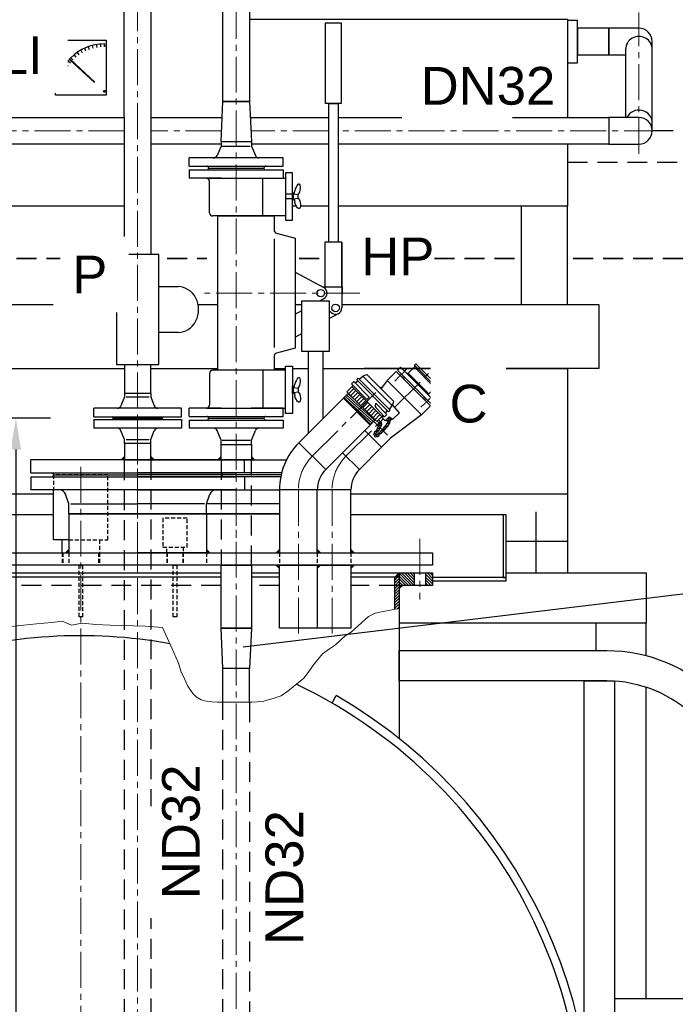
# Model space of a CAD drawing. Header units: millimetres. Extents: x -1994 to 34849, y -5138 to 8304.
# Tile 15 of 19: x 6624 to 7668, y 5728 to 7294. Entities that reach past the tile are written whole.
import ezdxf

# ---------------------------------------------------------------- set-up
doc = ezdxf.new("R2010")
doc.units = ezdxf.units.MM
doc.linetypes.add('HIDDEN', pattern=[9.525, 6.35, -3.175])
doc.linetypes.add('MITTE2', pattern=[28.575, 19.05, -3.175, 3.175, -3.175])
doc.layers.add('Mittellinien', color=7, linetype='Continuous')
doc.styles.add('LBB3.5M1000', font='isocp.shx', dxfattribs={"height": 3.5})
doc.dimstyles.new('DIN', dxfattribs={"dimtxt": 2.5, "dimasz": 2.5, "dimexe": 1.25, "dimexo": 0.625, "dimtad": 1, "dimtih": 1, "dimdec": 4, "dimdsep": 46, "dimlunit": 6, "dimtxsty": 'Standard', "dimcen": 2.5, "dimadec": 0, "dimazin": 0, "dimtfac": 1, "dimtdec": 4, "dimtmove": 0, "dimatfit": 3, "dimfxl": 0, "dimtvp": 1, "dimtolj": 1, "dimtzin": 0, "dimarcsym": 0})
pattern_1 = [(135, (6721.3024, 6404.0098), (-2.245064, -2.245064), [])]

# ---------------------------------------------------------------- blocks, each defined once
blk = doc.blocks.new('*D47')
at = {"color": 0, "lineweight": -2, "transparency": 16777216}
for p, q in [((6672.9, 6660), (6605.5, 6660)), ((6618, 6610), (6618, 5714)), ((6672.9, 5664), (6605.5, 5664))]:
    blk.add_line(p, q, dxfattribs=at)
at = {"color": 0, "transparency": 16777216}
for points in [[(6609.7, 6610), (6626.3, 6610), (6618, 6660)], [(6609.7, 5714), (6626.3, 5714), (6618, 5664)]]:
    blk.add_solid(points, dxfattribs=at)
at = {"layer": 'DEFPOINTS', "color": 0, "transparency": 16777216}
for p in [(6772.9, 6660), (6618, 5664), (6772.9, 5664)]:
    blk.add_point(p, dxfattribs=at)
at = {"color": 0, "transparency": 16777216, "insert": (6560.4, 6162), "char_height": 50, "attachment_point": 5, "rotation": 90}
blk.add_mtext('\\A1;996', dxfattribs=at)

msp = doc.modelspace()

# ---------------------------------------------------------------- hatches: boundary and pattern name
h = msp.add_hatch(color=256)
edge = h.paths.add_edge_path()
edge.add_arc((7268.68591, 6691.27296), 1.46848, 135, 495, ccw=False)
edge = h.paths.add_edge_path()
edge.add_arc((7235.11226, 6724.84661), 1.46848, 135, 495, ccw=False)
h = msp.add_hatch(color=256)
h.dxf.hatch_style = 1
h.paths.add_polyline_path([(6790.68911, 6598.98291), (6790.68911, 6593.98291), (6785.68911, 6593.98291)])
h = msp.add_hatch(color=256)
h.dxf.hatch_style = 1
h.paths.add_polyline_path([(6833.08911, 6598.98291), (6833.08911, 6593.98291), (6838.08911, 6593.98291)])
h = msp.add_hatch(color=256)
h.dxf.hatch_style = 1
h.paths.add_polyline_path([(6944.63983, 6598.98291), (6944.63983, 6593.98291), (6939.63983, 6593.98291)])
h = msp.add_hatch(color=256)
h.dxf.hatch_style = 1
h.paths.add_polyline_path([(6992.93983, 6598.98291), (6992.93983, 6593.98291), (6997.93983, 6593.98291)])
h = msp.add_hatch(color=256)
h.dxf.hatch_style = 1
h.paths.add_polyline_path([(6702.23911, 6450.98291), (6702.23911, 6445.98291), (6697.23911, 6445.98291)])
h = msp.add_hatch(color=256)
h.dxf.hatch_style = 1
h.paths.add_polyline_path([(6921.53911, 6450.98291), (6921.53911, 6445.98291), (6926.53911, 6445.98291)])
h = msp.add_hatch(color=256)
h.dxf.hatch_style = 1
h.paths.add_polyline_path([(7037.56255, 6450.98291), (7037.56255, 6445.98291), (7032.56255, 6445.98291)])
h = msp.add_hatch(color=256)
h.dxf.hatch_style = 1
h.paths.add_polyline_path([(7097.86255, 6450.98291), (7097.86255, 6445.98291), (7102.86255, 6445.98291)])
h = msp.add_hatch(color=256)
h.dxf.hatch_style = 1
h.paths.add_polyline_path([(7151.45244, 6450.98291), (7151.45244, 6445.98291), (7156.45244, 6445.98291)])
h = msp.add_hatch(color=256)
h.dxf.hatch_style = 1
h.paths.add_polyline_path([(7037.56255, 6420.98291), (7037.56255, 6425.98291), (7032.56255, 6425.98291)])
h = msp.add_hatch(color=256)
h.dxf.hatch_style = 1
h.paths.add_polyline_path([(7097.86255, 6420.98291), (7097.86255, 6425.98291), (7102.86255, 6425.98291)])
h = msp.add_hatch(color=256)
h.dxf.hatch_style = 1
h.paths.add_polyline_path([(7151.45244, 6420.98291), (7151.45244, 6425.98291), (7156.45244, 6425.98291)])
h = msp.add_hatch(color=256)
h.dxf.hatch_style = 1
h.paths.add_polyline_path([(7228.30244, 6414.00981), (7221.30244, 6407.00981), (7228.30244, 6407.00981)])
at = {"lineweight": 9}
h = msp.add_hatch(dxfattribs=at)
h.set_pattern_fill('ANSI31', color=256)
h.set_pattern_definition([(45, (6721.3024, 6360.5098), (-2.245064, 2.245064), [])])
h.paths.add_polyline_path([(7221.30244, 6356.04053), (7228.30244, 6357.25299), (7228.30244, 6407.00981), (7221.30244, 6407.00981)])
h = msp.add_hatch(dxfattribs=at)
h.set_pattern_fill('ANSI31', color=256, angle=90)
h.set_pattern_definition(pattern_1)
h.paths.add_polyline_path([(7252.30244, 6414.00981), (7228.30244, 6414.00981), (7228.30244, 6394.00981), (7252.30244, 6394.00981)])
h = msp.add_hatch(dxfattribs=at)
h.set_pattern_fill('ANSI31', color=256, angle=90)
h.set_pattern_definition(pattern_1)
h.paths.add_polyline_path([(7281.30244, 6414.00981), (7270.30244, 6414.00981), (7270.30244, 6394.00981), (7281.30244, 6394.00981)])
h = msp.add_hatch(color=256)
h.dxf.hatch_style = 1
h.paths.add_polyline_path([(7233.30244, 6394.00981), (7228.30244, 6394.00981), (7228.30244, 6389.00981)])

# ---------------------------------------------------------------- linework, layer by layer
at = {"linetype": 'MITTE2', "lineweight": 5, "ltscale": 3}
for p, q in [((6968.78983, 7492.23121), (6968.78983, 4753.15013)), ((6811.88911, 6418.3321), (6811.88911, 7360.60453)), ((7609.89717, 7080.43391), (7609.89717, 7305.61512)), ((6790.66764, 7117.33587), (6569.30244, 7117.33587)), ((6945.4397, 7117.33587), (6833.06764, 7117.33587)), ((7116.00157, 7117.33587), (6992.13997, 7117.33587)), ((7643.31574, 7117.33587), (7131.1107, 7117.33587)), ((7221.0405, 6677.2012), (7284.12906, 6740.28976)), ((7089.97244, 6599.72303), (7199.979, 6709.72959)), ((6811.88911, 5662.52195), (6811.88911, 6659.98291)), ((7198.28779, 6654.44849), (7202.90659, 6659.06729)), ((7143.56233, 6599.72303), (7196.25736, 6652.41806)), ((6968.78983, 6572.98291), (6968.78983, 6566.98291)), ((6968.78983, 6545.98291), (6968.78983, 6418.3321)), ((7067.71255, 6545.98291), (7067.71255, 6311.32735)), ((7121.30244, 6545.98291), (7121.30244, 6445.98291)), ((7121.30244, 6545.98291), (7121.30244, 6311.32735))]:
    msp.add_line(p, q, dxfattribs=at)
for p, q in [((7609.89717, 7280.38148), (7561.89717, 7280.38148)), ((7561.89717, 7280.38148), (7561.89717, 7237.98148)), ((6739.5084, 7252.94579), (6740.70515, 7248.47945)), ((6745.93766, 7254.37113), (6746.74059, 7249.81748)), ((6752.46669, 7255.23069), (6752.86969, 7250.62439)), ((6759.04579, 7250.89404), (6759.04579, 7255.51794)), ((6759.04579, 7255.51794), (6759.04579, 7250.89404)), ((7631.09717, 7117.33587), (7631.09717, 7259.18148)), ((6710.52388, 7237.85741), (6713.49606, 7234.3153)), ((6715.7484, 7241.86633), (6718.40056, 7238.07865)), ((6721.30244, 7245.40464), (6723.61439, 7241.40023)), ((6727.14373, 7248.44542), (6729.09788, 7244.25475)), ((6733.22782, 7250.96554), (6734.80929, 7246.6205)), ((7561.89717, 7237.98148), (7588.69717, 7237.98148)), ((7588.69717, 7246.75813), (7588.69717, 7138.53587)), ((6697.21071, 7223.32864), (6700.99839, 7220.67648)), ((6701.21963, 7228.55316), (6704.76174, 7225.58098)), ((6705.66864, 7233.4084), (6708.93823, 7230.13881)), ((6688.1115, 7205.84922), (6692.45654, 7204.26775)), ((6690.63161, 7211.9333), (6694.82229, 7209.97916)), ((6693.6724, 7217.7746), (6697.67681, 7215.46265)), ((6684.70591, 7193.13938), (6689.25956, 7192.33645)), ((6686.13125, 7199.56864), (6690.59759, 7198.37189)), ((6683.5591, 7180.03125), (6688.18299, 7180.03125)), ((6683.84635, 7186.61035), (6688.45265, 7186.20735)), ((6944.63983, 7099.98291), (6947.58983, 7163.98291)), ((6947.58983, 7163.98291), (6989.98983, 7163.98291)), ((6989.98983, 7163.98291), (6992.93983, 7099.98291)), ((7609.89717, 7138.53587), (7561.89717, 7138.53587)), ((7561.89717, 7138.53587), (7561.89717, 7096.13587)), ((6944.63983, 7099.98291), (6992.93983, 7099.98291)), ((6944.63983, 7099.98291), (6992.93983, 7099.98291)), ((6944.63983, 7099.98291), (6944.63983, 7092.98291)), ((6992.93983, 7099.98291), (6992.93983, 7092.98291)), ((7561.89717, 7096.13587), (7609.89717, 7096.13587)), ((6944.63983, 7092.98291), (6938.32219, 7077.69181)), ((6946.63983, 7092.98291), (6990.93983, 7092.98291)), ((6992.93983, 7092.98291), (6999.25747, 7077.69181)), ((6893.78983, 7060.98291), (6893.78983, 7073.98291)), ((7043.78983, 7073.98291), (6893.78983, 7073.98291)), ((7043.78983, 7060.98291), (7043.78983, 7073.98291)), ((6893.78983, 7060.98291), (7043.78983, 7060.98291)), ((6893.78983, 7054.98291), (7043.78983, 7054.98291)), ((6893.78983, 7054.98291), (6893.78983, 7041.98291)), ((6924.78983, 7057.98291), (7012.78983, 7057.98291)), ((6924.78983, 7057.98291), (6924.78983, 7057.98291)), ((7043.78983, 7054.98291), (7043.78983, 7041.98291)), ((6944.76034, 7041.98291), (6893.78983, 7041.98291)), ((6921.24653, 7041.98291), (7047.14982, 7041.98291)), ((6926.24653, 6986.74396), (6926.24653, 7036.98291)), ((7011.33314, 6981.74396), (7011.33314, 7041.98291)), ((7047.14982, 7041.98291), (7047.14982, 6981.74396)), ((7061.12706, 7016.63108), (7062.00666, 7021.82077)), ((7067.21541, 7015.81585), (7069.99688, 7019.79699)), ((7059.21541, 7016.88705), (7067.21541, 7015.81585)), ((7059.21541, 7008.88705), (7067.21541, 7009.95825)), ((7061.12706, 7009.14302), (7062.00666, 7003.95333)), ((7067.21541, 7009.95825), (7069.99688, 7005.97711)), ((7047.14982, 6981.74396), (6931.24653, 6981.74396)), ((7029.16299, 6945.44128), (7029.16299, 6772.52454)), ((7062.71013, 6946.48291), (7062.71013, 6771.48291)), ((7062.71013, 6892.49094), (7108.20203, 6867.76934)), ((6845.41671, 6869.35617), (6876.11616, 6869.35617)), ((7101.72117, 6846.6746), (7108.20203, 6850.19649)), ((7062.71013, 6825.47488), (7073.15007, 6831.14824)), ((7116.80726, 6831.46075), (7119.98178, 6828.28623)), ((7116.80726, 6818.40836), (7131.82765, 6826.57087)), ((6876.11616, 6796.47141), (6845.41671, 6796.47141)), ((7062.71013, 6789.01043), (7073.15007, 6794.68379)), ((7083.2475, 6766.0484), (7083.2475, 6635.63663)), ((7106.70982, 6766.0484), (7106.70982, 6659.09895)), ((7047.14982, 6736.22186), (6931.24653, 6736.22186)), ((7011.33314, 6736.22186), (7011.33314, 6675.98291)), ((7047.14982, 6675.98291), (7047.14982, 6736.22186)), ((7225.52648, 6736.50816), (7230.32271, 6741.30439)), ((7225.52648, 6736.50816), (7280.34746, 6681.68718)), ((7230.32271, 6741.30439), (7285.14369, 6686.48341)), ((7252.37821, 6741.31158), (7242.78574, 6731.7191)), ((7252.37821, 6744.18932), (7254.77633, 6746.58744)), ((7252.37821, 6744.18932), (7252.37821, 6741.31158)), ((7288.02862, 6708.53891), (7252.37821, 6744.18932)), ((7285.15088, 6708.53891), (7252.37821, 6741.31158)), ((7254.77633, 6746.58744), (7290.42674, 6710.93703)), ((6926.24653, 6731.22186), (6926.24653, 6680.98291)), ((7160.5837, 6721.12893), (7163.04997, 6723.59519)), ((7160.5837, 6721.12893), (7211.37834, 6670.33429)), ((7163.04997, 6723.59519), (7213.8446, 6672.80056)), ((7164.30829, 6722.33687), (7170.55491, 6726.87618)), ((7217.12559, 6680.3055), (7170.55491, 6726.87618)), ((7171.15899, 6727.48025), (7176.88682, 6729.69398)), ((7172.11134, 6726.63), (7171.15899, 6727.48025)), ((7172.11134, 6726.63), (7171.45622, 6725.97487)), ((7176.88682, 6729.69398), (7219.94339, 6686.63741)), ((7209.06201, 6720.04369), (7199.38882, 6707.19198)), ((7209.06201, 6720.04369), (7223.45072, 6734.4324)), ((7263.88299, 6665.22271), (7209.06201, 6720.04369)), ((7223.45072, 6734.4324), (7278.2717, 6679.61142)), ((7239.908, 6731.7191), (7242.78574, 6731.7191)), ((7275.5584, 6698.94644), (7242.78574, 6731.7191)), ((7059.21541, 6709.07878), (7067.21541, 6708.00757)), ((7061.12706, 6708.82281), (7062.00666, 6714.0125)), ((7067.21541, 6708.00757), (7069.99688, 6711.98872)), ((7154.79238, 6712.13698), (7144.88144, 6702.22604)), ((7147.89786, 6699.20962), (7156.10805, 6707.41981)), ((7151.09487, 6696.0126), (7159.30507, 6704.2228)), ((7152.31464, 6714.61472), (7156.03125, 6718.33132)), ((7176.9303, 6689.99906), (7152.31464, 6714.61472)), ((7200.68564, 6662.84222), (7153.09163, 6710.43623)), ((7156.03125, 6718.33132), (7180.6469, 6693.71567)), ((7158.50898, 6715.85358), (7159.74785, 6717.09245)), ((7159.74785, 6717.09245), (7162.61358, 6719.09905)), ((7275.5584, 6698.94644), (7285.15088, 6708.53891)), ((7288.02862, 6708.53891), (7285.15088, 6708.53891)), ((7290.42674, 6710.93703), (7288.02862, 6708.53891)), ((6790.68911, 6693.98291), (6785.35474, 6679.86251)), ((6790.68911, 6699.98291), (6790.68911, 6693.98291)), ((6790.68911, 6699.98291), (6833.08911, 6699.98291)), ((6793.68911, 6693.98291), (6830.08911, 6693.98291)), ((6833.08911, 6699.98291), (6833.08911, 6693.98291)), ((6833.08911, 6693.98291), (6838.42349, 6679.86251)), ((7059.21541, 6701.07878), (7067.21541, 6702.14998)), ((7061.12706, 6701.33475), (7062.00666, 6696.14506)), ((7067.21541, 6702.14998), (7069.99688, 6698.16883)), ((7140.32309, 6692.71222), (7139.36385, 6691.75298)), ((7182.00239, 6649.11444), (7139.36385, 6691.75298)), ((7182.96163, 6650.07368), (7140.32309, 6692.71222)), ((7141.28234, 6691.75298), (7141.28234, 6693.53099)), ((7141.42282, 6693.81195), (7141.38167, 6693.7708)), ((7143.44065, 6693.91128), (7141.66263, 6693.91128)), ((7143.44065, 6693.91128), (7143.44065, 6695.6893)), ((7143.58113, 6695.97026), (7143.53998, 6695.92911)), ((7145.59895, 6696.06959), (7143.82094, 6696.06959)), ((7192.47545, 6654.63203), (7144.88144, 6702.22604)), ((7145.59895, 6696.06959), (7145.59895, 6697.8476)), ((7145.73943, 6698.12856), (7145.69829, 6698.08742)), ((7147.75726, 6698.22789), (7145.97924, 6698.22789)), ((7147.75726, 6698.22789), (7147.75726, 6699.35021)), ((7154.29188, 6692.81559), (7162.50208, 6701.02579)), ((7157.4889, 6689.61858), (7165.69909, 6697.82877)), ((7160.68591, 6686.42156), (7168.89611, 6694.63176)), ((7163.88292, 6683.22455), (7172.09312, 6691.43475)), ((7167.07993, 6680.02754), (7175.29013, 6688.23774)), ((7180.6469, 6693.71567), (7176.9303, 6689.99906)), ((7275.5584, 6696.0687), (7275.5584, 6698.94644)), ((6741.88911, 6661.98291), (6741.88911, 6675.98291)), ((6881.88911, 6675.98291), (6741.88911, 6675.98291)), ((6881.88911, 6661.98291), (6881.88911, 6675.98291)), ((6893.78983, 6662.98291), (6893.78983, 6675.98291)), ((6944.76034, 6675.98291), (6893.78983, 6675.98291)), ((6921.24653, 6675.98291), (7047.14982, 6675.98291)), ((7043.78983, 6675.98291), (6992.81933, 6675.98291)), ((7043.78983, 6662.98291), (7043.78983, 6675.98291)), ((7170.27695, 6676.83053), (7178.48714, 6685.04072)), ((7173.47396, 6673.63351), (7181.68416, 6681.84371)), ((7176.67097, 6670.4365), (7184.88117, 6678.6467)), ((7179.86799, 6667.23949), (7188.07818, 6675.44968)), ((7204.86412, 6662.06523), (7190.83777, 6676.85093)), ((7208.58073, 6665.78184), (7191.28252, 6684.01652)), ((7211.37834, 6670.33429), (7213.8446, 6672.80056)), ((7212.58628, 6674.05888), (7217.12559, 6680.3055)), ((7216.8794, 6681.86193), (7216.22428, 6681.20681)), ((7228.56645, 6668.77161), (7216.8794, 6681.86193)), ((7217.72966, 6680.90958), (7219.94339, 6686.63741)), ((7278.2717, 6679.61142), (7263.88299, 6665.22271)), ((7280.34746, 6681.68718), (7285.14369, 6686.48341)), ((6741.88911, 6661.98291), (6881.88911, 6661.98291)), ((6741.88911, 6657.98291), (6881.88911, 6657.98291)), ((6741.88911, 6657.98291), (6741.88911, 6643.98291)), ((6772.88911, 6659.98291), (6850.88911, 6659.98291)), ((6772.88911, 6659.98291), (6772.88911, 6659.98291)), ((6772.88911, 6659.98291), (6772.88911, 6659.98291)), ((6772.88911, 6659.98291), (6850.88911, 6659.98291)), ((6850.88911, 6659.98291), (6850.88911, 6659.98291)), ((6850.88911, 6659.98291), (6850.88911, 6659.98291)), ((6881.88911, 6657.98291), (6881.88911, 6643.98291)), ((6893.78983, 6662.98291), (7043.78983, 6662.98291)), ((6893.78983, 6656.98291), (7043.78983, 6656.98291)), ((6893.78983, 6656.98291), (6893.78983, 6643.98291)), ((6924.78983, 6659.98291), (7012.78983, 6659.98291)), ((7043.78983, 6656.98291), (7043.78983, 6643.98291)), ((7183.065, 6664.04247), (7191.2752, 6672.25267)), ((7186.26201, 6660.84546), (7194.47221, 6669.05566)), ((7188.4773, 6657.50785), (7189.59962, 6657.50785)), ((7188.4773, 6657.50785), (7188.4773, 6655.72983)), ((7189.45902, 6657.64845), (7197.66922, 6665.85865)), ((7202.38639, 6664.54297), (7192.47545, 6654.63203)), ((7203.62526, 6663.3041), (7201.14752, 6660.82637)), ((7201.14752, 6660.82637), (7206.10299, 6655.8709)), ((7204.86412, 6662.06523), (7208.58073, 6665.78184)), ((7206.10299, 6668.25957), (7207.34186, 6669.49844)), ((7206.10299, 6655.8709), (7212.29733, 6662.06523)), ((7209.89271, 6655.22185), (7207.02222, 6656.79012)), ((7207.34186, 6669.49844), (7209.34846, 6672.36417)), ((7212.29733, 6662.06523), (7218.18256, 6658.38773)), ((7217.14991, 6659.033), (7213.91687, 6655.79996)), ((7263.88299, 6665.22271), (7214.62565, 6628.14781)), ((7218.18256, 6658.38773), (7228.56645, 6668.77161)), ((6881.88911, 6643.98291), (6741.88911, 6643.98291)), ((7043.78983, 6643.98291), (6893.78983, 6643.98291)), ((7182.00239, 6651.03293), (7183.7804, 6651.03293)), ((7182.00239, 6649.11444), (7182.96163, 6650.07368)), ((7184.06136, 6651.17341), (7184.02021, 6651.13227)), ((7184.16069, 6653.19124), (7185.93871, 6653.19124)), ((7184.16069, 6653.19124), (7184.16069, 6651.41322)), ((7186.21966, 6653.33172), (7186.17852, 6653.29057)), ((7186.319, 6655.34954), (7188.09701, 6655.34954)), ((7186.319, 6655.34954), (7186.319, 6653.57153)), ((7209.82941, 6632.94404), (7187.42391, 6655.34954)), ((7188.37797, 6655.49002), (7188.33683, 6655.44888)), ((6790.68911, 6625.98291), (6785.35474, 6640.10332)), ((6790.68911, 6619.98291), (6790.68911, 6625.98291)), ((6793.68911, 6625.98291), (6830.08911, 6625.98291)), ((6833.08911, 6625.98291), (6838.42349, 6640.10332)), ((6833.08911, 6619.98291), (6833.08911, 6625.98291)), ((6944.63983, 6624.98291), (6938.32219, 6640.27402)), ((6992.93983, 6624.98291), (6999.25747, 6640.27402)), ((7200.23694, 6613.7591), (7214.62565, 6628.14781)), ((6944.63983, 6617.98291), (6944.63983, 6624.98291)), ((6944.63983, 6617.98291), (6992.93983, 6617.98291)), ((6944.63983, 6617.98291), (6992.93983, 6617.98291)), ((6946.63983, 6624.98291), (6990.93983, 6624.98291)), ((6992.93983, 6617.98291), (6992.93983, 6624.98291)), ((7111.29171, 6578.40376), (7068.65317, 6621.0423)), ((6785.68911, 6593.98291), (6790.68911, 6598.98291)), ((6838.08911, 6593.98291), (6833.08911, 6598.98291)), ((6939.63983, 6593.98291), (6944.63983, 6598.98291)), ((6997.93983, 6593.98291), (6992.93983, 6598.98291)), ((7164.8816, 6578.40376), (7138.08665, 6605.1987)), ((6641.88911, 6572.98291), (6641.88911, 6593.98291)), ((6811.88911, 6593.98291), (6641.88911, 6593.98291)), ((6968.78983, 6593.98291), (6798.78983, 6593.98291)), ((6811.88911, 6593.98291), (6981.88911, 6593.98291)), ((6981.88911, 6593.98291), (7049.03509, 6593.98291)), ((6981.88911, 6572.98291), (6981.88911, 6593.98291)), ((6641.88911, 6572.98291), (6811.88911, 6572.98291)), ((6641.88911, 6566.98291), (6811.88911, 6566.98291)), ((6641.88911, 6566.98291), (6641.88911, 6545.98291)), ((6677.88911, 6569.98291), (6811.88911, 6569.98291)), ((6677.88911, 6569.98291), (6677.88911, 6569.98291)), ((6798.78983, 6572.98291), (6968.78983, 6572.98291)), ((6798.78983, 6566.98291), (6968.78983, 6566.98291)), ((6981.88911, 6572.98291), (6811.88911, 6572.98291)), ((6945.88911, 6569.98291), (6811.88911, 6569.98291)), ((6981.88911, 6566.98291), (6811.88911, 6566.98291)), ((7040.31128, 6569.98291), (6945.88911, 6569.98291)), ((6945.88911, 6569.98291), (6945.88911, 6569.98291)), ((7041.05379, 6572.98291), (6981.88911, 6572.98291)), ((7039.66053, 6566.98291), (6981.88911, 6566.98291)), ((6981.88911, 6566.98291), (6981.88911, 6545.98291)), ((6546.9833, 6539.844), (6677.95483, 6539.844)), ((6811.88911, 6545.98291), (6641.88911, 6545.98291)), ((6677.95483, 6466.45715), (6677.95483, 6545.98291)), ((6702.23911, 6523.98291), (6696.75815, 6539.34357)), ((6968.78983, 6545.98291), (6798.78983, 6545.98291)), ((6811.88911, 6545.98291), (6981.88911, 6545.98291)), ((6921.53911, 6523.98291), (6927.02007, 6539.34357)), ((6981.88911, 6545.98291), (7037.56255, 6545.98291)), ((7097.86255, 6545.98291), (7037.56255, 6545.98291)), ((7151.45244, 6545.98291), (7091.15244, 6545.98291)), ((7151.45244, 6539.844), (7496.30244, 6539.844)), ((6702.23911, 6507.98291), (6702.23911, 6523.98291)), ((6705.23911, 6523.98291), (6811.88911, 6523.98291)), ((6918.53911, 6523.98291), (6811.88911, 6523.98291)), ((7037.56255, 6523.98291), (6921.53911, 6523.98291)), ((6921.53911, 6507.98291), (6921.53911, 6523.98291)), ((6677.95483, 6506.50981), (6542.50244, 6506.50981)), ((6702.23911, 6507.98291), (6811.88911, 6507.98291)), ((6921.53911, 6507.98291), (6811.88911, 6507.98291)), ((7037.56255, 6507.98291), (6921.53911, 6507.98291)), ((7398.80246, 6506.50981), (7151.45244, 6506.50981)), ((7446.30244, 6414.00981), (7446.30244, 6511.34664)), ((7496.30244, 6511.34664), (7496.30244, 6414.00981)), ((6702.23911, 6466.45715), (6677.95483, 6466.45715)), ((6697.23911, 6445.98291), (6702.23911, 6450.98291)), ((6926.53911, 6445.98291), (6921.53911, 6450.98291)), ((7032.56255, 6445.98291), (7037.56255, 6450.98291)), ((7102.86255, 6445.98291), (7097.86255, 6450.98291)), ((7156.45244, 6445.98291), (7151.45244, 6450.98291)), ((7032.56255, 6425.98291), (7037.56255, 6420.98291)), ((7102.86255, 6425.98291), (7097.86255, 6420.98291)), ((7156.45244, 6425.98291), (7151.45244, 6420.98291)), ((6944.63983, 6407.00981), (6542.50244, 6407.00981)), ((7037.56255, 6407.00981), (6992.93983, 6407.00981)), ((7228.30244, 6407.00981), (7151.45244, 6407.00981)), ((7221.30244, 6407.00981), (7228.30244, 6414.00981)), ((7221.30244, 6356.04053), (7221.30244, 6407.00981)), ((7228.30244, 6414.00981), (7228.30244, 6150.39667)), ((7252.30244, 6414.00981), (7252.30244, 6394.00981)), ((7270.30244, 6414.00981), (7270.30244, 6394.00981)), ((7233.30244, 6394.00981), (7228.30244, 6389.00981)), ((7692.42795, 6381.73489), (6980.09626, 6295.89167)), ((6947.58983, 6208.32319), (6947.58983, 6261.98291)), ((6989.98983, 6208.32319), (6989.98983, 6261.98291)), ((7121.30243, 6206.83013), (7128.13079, 6218.65719)), ((7758.58157, 5736.31147), (7571.03157, 5736.31147))]:
    msp.add_line(p, q)
at = {"lineweight": 15}
for p, q in [((7184.16069, 6653.19124), (7141.28234, 6691.75298)), ((7186.319, 6655.34954), (7143.44065, 6693.91128)), ((7188.4773, 6657.50785), (7145.59895, 6696.06959)), ((7158.90563, 6688.20184), (7147.75726, 6698.22789))]:
    msp.add_line(p, q, dxfattribs=at)
at = {"linetype": 'MITTE2', "lineweight": 18, "ltscale": 3}
for p, q in [((6721.30244, 6582.75004), (6721.30244, 4654.52693)), ((7261.30244, 6468.12997), (7261.30244, 6371.86275))]:
    msp.add_line(p, q, dxfattribs=at)
at = {"linetype": 'HIDDEN'}
for p, q in [((6691.49744, 6445.98291), (6691.49744, 6425.98291)), ((6692.80244, 6445.98291), (6692.80244, 6425.98291)), ((6702.23911, 6445.98291), (6702.23911, 6425.98291)), ((6749.80244, 6445.98291), (6749.80244, 6425.98291)), ((6751.10744, 6445.98291), (6751.10744, 6425.98291)), ((6858.08244, 6445.98291), (6858.08244, 6425.98291)), ((6859.05244, 6445.98291), (6859.05244, 6425.98291)), ((6883.55244, 6445.98291), (6883.55244, 6425.98291)), ((6884.52244, 6445.98291), (6884.52244, 6425.98291)), ((6921.53911, 6445.98291), (6921.53911, 6425.98291)), ((7037.56255, 6445.98291), (7037.56255, 6425.98291)), ((7097.86255, 6445.98291), (7097.86255, 6425.98291)), ((7151.45244, 6445.98291), (7151.45244, 6425.98291))]:
    msp.add_line(p, q, dxfattribs=at)
at = {"linetype": 'HIDDEN', "ltscale": 5}
for p, q in [((6944.63983, 6394.00981), (6542.50244, 6394.00981)), ((7037.56255, 6394.00981), (6992.93983, 6394.00981)), ((7228.30244, 6394.00981), (7151.45244, 6394.00981))]:
    msp.add_line(p, q, dxfattribs=at)
for points in [[(6790.64068, 7360.60453), (6833.04068, 7360.60453), (6833.08946, 6920.36682), (6790.68946, 6920.36682)], [(6947.41233, 7360.60453), (6989.98983, 7360.60453), (6989.98983, 7163.98291), (6947.41233, 7163.98291)], [(7111.19412, 7288.98291), (7135.99495, 7288.98291), (7135.99495, 7160.55992), (7111.19412, 7160.55992)], [(7496.30244, 7292.93303), (7496.30244, 7225.42992), (7511.89717, 7225.42992), (7511.89717, 7292.93303)], [(7511.89717, 7280.38148), (7511.89717, 7237.98148), (7561.89717, 7237.98148), (7561.89717, 7280.38148)], [(6680.98934, 7261.43179), (6761.61555, 7261.43179), (6761.61555, 7174.1174), (6680.98934, 7174.1174)], [(7058.25605, 7050.62279), (7047.14982, 7050.62279), (7047.14982, 6975.15131), (7058.25605, 6975.15131)], [(7059.21541, 7007.12432), (7059.21541, 7018.64978), (7058.25605, 7018.64978), (7058.25605, 7007.12432)], [(7496.30244, 6997.35947), (7422.63394, 6997.35947), (7422.63394, 6840.83658), (7496.30244, 6840.83658)], [(7073.15007, 6766.0484), (7073.15007, 6846.6746), (7116.80726, 6846.6746), (7116.80726, 6766.0484)], [(7058.25605, 6667.34304), (7047.14982, 6667.34304), (7047.14982, 6742.81451), (7058.25605, 6742.81451)], [(7059.21541, 6710.8415), (7059.21541, 6699.31605), (7058.25605, 6699.31605), (7058.25605, 6710.8415)], [(7111.29171, 6578.40376), (7068.65317, 6621.0423), (7139.36385, 6691.75298), (7182.00239, 6649.11444)], [(6790.68911, 6593.98291), (6833.08911, 6593.98291), (6833.08911, 6619.98291), (6790.68911, 6619.98291)], [(6944.63983, 6617.98291), (6992.93983, 6617.98291), (6992.93983, 6593.98291), (6944.63983, 6593.98291)], [(7097.86255, 6545.98291), (7037.56255, 6545.98291), (7037.56255, 6445.98291), (7097.86255, 6445.98291)], [(7393.80246, 6406.50981), (7398.80246, 6406.50981), (7398.80246, 6506.50981), (7393.80246, 6506.50981)], [(7281.30244, 6425.98291), (6161.30244, 6425.98291), (6161.30244, 6445.98291), (7281.30244, 6445.98291)], [(7078.43983, 6445.98291), (7078.43983, 6445.98291)], [(6944.63983, 6425.98291), (6992.93983, 6425.98291), (6992.93983, 6325.98291), (6944.63983, 6325.98291)], [(7037.56255, 6425.98291), (7097.86255, 6425.98291), (7097.86255, 6325.98291), (7037.56255, 6325.98291)], [(6992.93983, 6325.98291), (6989.98983, 6261.98291), (6947.58983, 6261.98291), (6944.63983, 6325.98291)], [(7571.03157, 5667.78099), (7522.73157, 5654.83904), (7522.73157, 6242.1097), (7571.03157, 6242.1097)]]:
    msp.add_lwpolyline(points, close=True)
for points in [[(6989.98983, 7295.00981), (7496.30244, 7295.00981), (7496.30244, 7138.53587)], [(6743.63069, 7194.80972), (6704.95785, 7230.41487), (6704.37368, 7229.78036), (6743.04652, 7194.17522)], [(6790.66998, 7096.13587), (6569.30244, 7096.13587), (6569.30244, 7138.53587), (6790.66529, 7138.53587)], [(6833.06529, 7138.53587), (6946.41688, 7138.53587)], [(6991.16278, 7138.53587), (7115.99698, 7138.53587)], [(7131.1061, 7138.53587), (7561.89717, 7138.53587), (7561.89717, 7096.13587), (7131.11529, 7096.13587)], [(6944.63983, 7096.13587), (6833.06998, 7096.13587)], [(7116.00617, 7096.13587), (6992.93983, 7096.13587)], [(7496.30244, 7096.13587), (7496.30244, 6997.35947), (7131.13672, 6997.28033)], [(7047.14982, 7016.88705), (7058.25605, 7016.88705)], [(7058.25605, 7008.88705), (7047.14982, 7008.88705)], [(7059.21541, 7016.88705), (7059.21541, 7008.88705)], [(7067.21541, 7009.95825), (7067.21541, 7015.81585)], [(6790.68093, 6997.34735), (6542.50244, 6997.35947)], [(7064.48957, 6997.35865), (7058.25605, 6997.35947)], [(7116.02758, 6997.35181), (7070.8798, 6997.3578)], [(6845.41671, 6920.36682), (6845.41671, 6920.36682), (6778.3622, 6920.36682), (6778.3622, 6745.46077), (6845.41671, 6745.46077), (6845.41671, 6920.36682)], [(6542.50244, 6840.83658), (6778.3622, 6840.83658)], [(6908.20679, 6840.83658), (6939.6887, 6840.83658)], [(7062.71013, 6840.83658), (7073.15007, 6840.83658)], [(7137.05285, 6840.83658), (7546.30244, 6840.83658), (7546.30244, 6739.31151), (7172.40846, 6739.31151)], [(6542.50244, 6739.31151), (6790.68911, 6739.31151)], [(6790.68911, 6745.46077), (6790.68911, 6699.98291), (6833.08911, 6699.98291), (6833.08911, 6745.46077)], [(6833.08911, 6739.31151), (6939.6887, 6739.31151)], [(7029.16299, 6739.31151), (7047.14982, 6739.31151)], [(7058.25605, 6739.31151), (7083.2475, 6739.31151)], [(7106.70982, 6739.31151), (7496.30244, 6739.31151), (7496.30244, 6464.00981), (7398.80246, 6464.00981)], [(7059.21541, 6701.07878), (7059.21541, 6709.07878)], [(7067.21541, 6708.00757), (7067.21541, 6702.14998)], [(7195.28985, 6657.44643), (7198.93239, 6653.80389), (7196.90196, 6651.77346), (7193.25942, 6655.416)], [(7173.44199, 6640.55404), (7200.23694, 6613.7591), (7164.8816, 6578.40376), (7138.08665, 6605.1987)], [(7091.15244, 6445.98291), (7151.45244, 6445.98291), (7151.45244, 6545.98291), (7091.15244, 6545.98291)], [(6811.88911, 6507.98291), (6702.23911, 6507.98291), (6702.23911, 6445.98291), (6811.88911, 6445.98291)], [(6811.88911, 6507.98291), (6921.53911, 6507.98291), (6921.53911, 6445.98291), (6811.88911, 6445.98291)], [(6921.53911, 6507.98291), (7037.56255, 6507.98291)], [(6691.49744, 6445.98291), (6691.49744, 6466.45715)], [(7091.15244, 6425.98291), (7151.45244, 6425.98291), (7151.45244, 6325.98291), (7091.15244, 6325.98291)], [(6542.50244, 6414.00981), (6944.63983, 6414.00981)], [(6992.93983, 6414.00981), (7037.56255, 6414.00981)], [(7151.45244, 6414.00981), (7281.30244, 6414.00981), (7281.30244, 6394.00981), (7228.30244, 6394.00981)], [(7398.80246, 6414.00981), (7621.30242, 6414.00981), (7621.30242, 6334.00981), (7228.30244, 6334.00981)], [(7281.30244, 6401.50981), (7398.80246, 6401.50981), (7398.80246, 6406.50981), (7281.30244, 6406.50981)], [(7621.30242, 6281.97981), (7621.30242, 6334.00981), (7541.30242, 6334.00981), (7541.30242, 6290.4097)], [(7621.30242, 5736.31147), (7621.30242, 6231.54248)]]:
    msp.add_lwpolyline(points)
for points in [[(7632.54462, 7117.45386), (8116.30247, 7117.45386), (8116.30247, 4617.45386), (7621.30242, 4617.45386)], [(7496.30244, 7067.45386), (8066.30247, 7067.45386), (8066.30247, 4667.45386), (7621.30242, 4667.45386)]]:
    msp.add_lwpolyline(points, dxfattribs=at)
msp.add_lwpolyline([(7062.71013, 6771.48291), (7032.8689, 6763.48698, 0.3394542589), (7029.16299, 6758.65735), (7029.16299, 6736.22186), (6939.6887, 6736.22186), (6939.6887, 6981.74396), (7029.16299, 6981.74396), (7029.16299, 6959.30848, 0.3394542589), (7032.8689, 6954.47885), (7062.71013, 6946.48291)], format="xyb")
at = {"linetype": 'HIDDEN', "lineweight": 35, "ltscale": 5}
for points in [[(6858.80142, 6913.94204), (6922.05622, 6913.94204)], [(7069.14911, 6913.94204), (7102.50933, 6913.94204)], [(7505.30119, 6913.94204), (8296.78908, 6913.94204)]]:
    msp.add_lwpolyline(points, dxfattribs=at)
at = {"linetype": 'HIDDEN', "ltscale": 5}
for points in [[(6790.68911, 6593.98291), (6833.08911, 6593.98291), (6833.08911, 5704.00986), (6790.68911, 5704.00986)], [(6944.63983, 6425.98291), (6992.93983, 6425.98291), (6992.93983, 6593.98291), (6944.63983, 6593.98291)]]:
    msp.add_lwpolyline(points, close=True, dxfattribs=at)
at = {"linetype": 'HIDDEN'}
for points in [[(6702.23911, 6466.45715), (6764.65006, 6466.45715), (6764.65006, 6570.06242), (6677.95483, 6570.06242), (6677.95483, 6545.98291)], [(6751.10744, 6466.45715), (6751.10744, 6445.98291)], [(6858.08244, 6445.98291), (6858.08244, 6455.06426)], [(6884.52244, 6455.06426), (6884.52244, 6445.98291)]]:
    msp.add_lwpolyline(points, dxfattribs=at)
for points in [[(6852.07562, 6455.06426), (6890.52927, 6455.06426), (6890.52927, 6501.01835), (6852.07562, 6501.01835)], [(6718.5675, 6425.98291), (6724.03739, 6425.98291), (6724.03739, 6343.95755), (6718.5675, 6343.95755)], [(6868.5675, 6425.98291), (6874.03739, 6425.98291), (6874.03739, 6343.95755), (6868.5675, 6343.95755)]]:
    msp.add_lwpolyline(points, close=True, dxfattribs=at)
at = {"lineweight": 5}
for points in [[(6851.38833, 6327.04946), (6823.94711, 6329.14181), (6768.36098, 6330.94283), (6745.14157, 6332.02341), (6723.3292, 6333.82443), (6706.44232, 6330.94283), (6691.66617, 6336.95447), (6675.48299, 6334.90501), (6650.85619, 6333.05243), (6610.74973, 6328.83323), (6573.45786, 6314.56869), (6509.42813, 6300.50676), (6475.65438, 6310.0689), (6445.39856, 6315.9749), (6409.51391, 6317.94359), (6385.5908, 6318.22483), (6364.48212, 6325.35817), (6334.93, 6323.9518), (6303.97067, 6330.28057), (6277.93667, 6332.39021), (6258.2352, 6339.42224), (6244.16291, 6339.42224), (6214.30244, 6352.97032)], [(6851.38833, 6327.04946), (6869.73385, 6287.2462), (6876.97875, 6270.5927), (6878.79012, 6263.71413), (6881.32583, 6256.11148), (6884.22379, 6250.31894), (6891.83093, 6233.66544), (6899.80047, 6222.08042), (6904.8719, 6217.01194), (6913.20368, 6211.94353), (6921.17307, 6210.13336), (6929.86709, 6208.68523), (6938.92321, 6208.32319), (6952.68867, 6208.32319), (6966.81636, 6208.32319), (6978.04611, 6208.32319), (6993.62278, 6208.32319), (7010.64844, 6209.40929), (7027.6741, 6214.11574), (7040.35282, 6218.46008), (7050.85807, 6226.06279), (7076.21535, 6246.33656), (7083.4604, 6255.38741), (7091.79203, 6267.6965), (7106.28198, 6285.074), (7117.51172, 6293.40078), (7126.93023, 6299.55529), (7142.50691, 6314.03658), (7151.56303, 6319.82913), (7157.72134, 6324.89754), (7179.27607, 6344.34463)], [(7228.30244, 6357.25299), (7202.49565, 6352.78304), (7189.83041, 6349.97021), (7179.27607, 6344.34463)]]:
    msp.add_lwpolyline(points, dxfattribs=at)
msp.add_lwpolyline([(7758.58157, 4616.31147), (7758.58157, 6042.1097, 0.4142135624), (7558.58157, 6242.1097), (7228.30244, 6242.1097), (7228.30244, 6290.4097), (7558.58157, 6290.4097, -0.4142135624), (7806.88157, 6042.1097), (7806.88157, 4616.31147)], format="xyb", close=True)
for centre, radius in [((6759.04579, 7180.03125), 1.56194), ((7103.42723, 6858.98291), 5.97577), ((7127.05285, 6835.35729), 5.97577), ((7235.11226, 6724.84661), 1.46848), ((7268.68591, 6691.27296), 1.46848), ((7212.20223, 6655.7973), 1.78561), ((7212.28526, 6658.53917), 1.71765), ((7192.95278, 6639.40427), 1.78561), ((7194.33371, 6641.82139), 1.78561), ((7195.74909, 6644.68746), 1.78561), ((7197.19909, 6647.03551), 1.78561), ((7198.13106, 6649.55632), 1.78561), ((7198.47589, 6652.38804), 1.78561), ((7202.296, 6640.98827), 1.78561), ((7204.29136, 6643.33384), 1.78561), ((7206.21672, 6645.53935), 1.78561), ((7208.2121, 6647.81489), 1.78561), ((7210.03239, 6650.12547), 1.78561), ((7211.43248, 6652.71623), 1.78561), ((7189.50025, 6634.57013), 1.78561), ((7190.70942, 6631.9108), 1.78561), ((7190.84656, 6637.43621), 1.78561), ((7193.78925, 6632.20136), 1.78561), ((7195.88964, 6634.58191), 1.78561), ((7198.20016, 6636.75235), 1.78561), ((7200.37063, 6638.85278), 1.78561)]:
    msp.add_circle(centre, radius)
for centre, radius, start, end in [((7609.89717, 7259.18148), 21.2, 0, 90), ((6759.04579, 7180.03125), 75.48669, 90, 180), ((7609.89717, 7117.33587), 21.2, 270, 90), ((6932.77685, 7079.98291), 6, 270, 337.5516467), ((7004.80282, 7079.98291), 6, 202.4483533, 270), ((6921.78983, 7057.98291), 3, 0, 90), ((6921.78983, 7057.98291), 3, 270, 0), ((7015.78983, 7057.98291), 3, 90, 180), ((7015.78983, 7057.98291), 3, 180, 270), ((6921.24653, 7036.98291), 5, 0, 90), ((6931.24653, 6986.74396), 5, 180, 270), ((7103.42723, 6858.98291), 10, 298.52092495, 61.47907505), ((7127.05285, 6835.35729), 10, 225, 0), ((6931.24653, 6731.22186), 5, 90, 180), ((7141.62149, 6693.53099), 0.33915, 135, 180), ((7141.66263, 6693.57214), 0.33915, 90, 135), ((7143.77979, 6695.6893), 0.33915, 135, 180), ((7143.82094, 6695.73044), 0.33915, 90, 135), ((7145.9381, 6697.8476), 0.33915, 135, 180), ((7145.97924, 6697.88875), 0.33915, 90, 135), ((6779.74191, 6681.98291), 6, 270, 339.30454927), ((6844.03632, 6681.98291), 6, 200.69545073, 270), ((6921.24653, 6680.98291), 5, 270, 0), ((7195.82632, 6680.1379), 5.97409, 139.51572674, 213.38100092), ((6770.88911, 6659.98291), 2, 0, 90), ((6770.88911, 6659.98291), 2, 270, 0), ((6852.88911, 6659.98291), 2, 90, 180), ((6852.88911, 6659.98291), 2, 180, 270), ((6921.78983, 6659.98291), 3, 0, 90), ((6921.78983, 6659.98291), 3, 270, 0), ((7015.78983, 6659.98291), 3, 90, 180), ((7015.78983, 6659.98291), 3, 180, 270), ((6779.74191, 6637.98291), 6, 20.69545073, 90), ((6844.03632, 6637.98291), 6, 90, 159.30454927), ((6932.77685, 6637.98291), 6, 22.4483533, 90), ((7004.80282, 6637.98291), 6, 90, 157.5516467), ((7183.7804, 6651.37208), 0.33915, 270, 315), ((7183.82155, 6651.41322), 0.33915, 315, 0), ((7185.93871, 6653.53038), 0.33915, 270, 315), ((7185.97985, 6653.57153), 0.33915, 315, 0), ((7188.09701, 6655.68869), 0.33915, 270, 315), ((7188.13816, 6655.72983), 0.33915, 315, 0), ((7211.51875, 6658.19807), 3.39145, 241.35026632, 315), ((7143.71255, 6545.98291), 106.15, 135, 180), ((6674.88911, 6569.98291), 3, 0, 90), ((6674.88911, 6569.98291), 3, 270, 0), ((6948.88911, 6569.98291), 3, 90, 180), ((6948.88911, 6569.98291), 3, 180, 270), ((7143.71255, 6545.98291), 45.85, 135, 180), ((7197.30244, 6545.98291), 45.85, 135, 180), ((6687.33977, 6535.98291), 10, 19.63732419, 90), ((6936.43846, 6535.98291), 10, 90, 160.36267581), ((6721.30244, 5514.00983), 799.99997, 79.77971585, 107.43724259), ((6721.30244, 5514.00983), 799.99997, 111.92317721, 64.61569532), ((6721.30244, 5514.00983), 813.65669, 120, 270), ((6721.30244, 5514.00983), 813.65669, 270, 60)]:
    msp.add_arc(centre, radius, start, end)
at = {"linetype": 'MITTE2', "lineweight": 5, "ltscale": 3}
for centre in [(7143.71255, 6545.98291), (7197.30244, 6545.98291)]:
    msp.add_arc(centre, 76, 135, 180, dxfattribs=at)
for centre, major_axis, ratio, start_param, end_param in [((7609.89717, 7246.75813), (-21.2, 0), 0.9659258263, 3.1415926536, 6.2831853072), ((7609.89717, 7129.75919), (-21.2, 0), 0.9659258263, 3.1415926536, 5.8402440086), ((7066.00177, 7020.80888), (-2.92401, -11.5445), 0.3460618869, 1.5707963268, 4.7123889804), ((6876.11616, 6832.91379), (0, 36.44238), 0.9021640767, 3.1415926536, 6.2831853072), ((7066.00177, 6713.00061), (-2.92401, -11.5445), 0.3460618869, 1.5707963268, 4.7123889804)]:
    msp.add_ellipse(centre, major_axis=major_axis, ratio=ratio, start_param=start_param, end_param=end_param)
at = {"extrusion": (0, 0, -1)}
for centre in [(7066.00177, 7004.96522), (7066.00177, 6697.15695)]:
    msp.add_ellipse(centre, major_axis=(-2.92401, 11.5445), ratio=0.3460618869, start_param=1.5707963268, end_param=4.7123889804, dxfattribs=at)
at = {"layer": 'Mittellinien', "linetype": 'MITTE2', "lineweight": 15, "ltscale": 0.2}
for p, q in [((7221.1815, 6719.06945), (7241.66581, 6739.55377)), ((7262.90875, 6677.3422), (7283.39307, 6697.82651))]:
    msp.add_line(p, q, dxfattribs=at)

# ---------------------------------------------------------------- texts
at = {"insert": (7167.85333, 6947.35083), "char_height": 60, "width": 117.8751537, "attachment_point": 1, "style": 'LBB3.5M1000', "bg_fill": 2}
msp.add_mtext('{\\fArial|b0|i0|c0|p34;\\C256;HP}', dxfattribs=at)

# ---------------------------------------------------------------- dimensions: what is measured, and where the dimension line sits
dim = msp.add_linear_dim(base=(6618.00706, 5664.00986), p1=(6772.88911, 6659.98291), p2=(6772.88911, 5664.00986), angle=90, dimstyle='DIN', override={"dimscale": 10, "dimtxt": 5, "dimasz": 5, "dimexo": 10, "dimdec": 0, "dimtmove": 2})
dim.commit()
dim.dimension.update_dxf_attribs({"geometry": '*D47', "text_midpoint": (6560.42734, 6161.99639), "dimtype": 160})

# ---------------------------------------------------------------- next in the draw order: linework, layer by layer
for p, q in [((7105.96885, 6868.98291), (7137.05285, 6868.98291)), ((7137.05285, 6868.98291), (7137.05285, 6835.35729))]:
    msp.add_line(p, q)
at = {"linetype": 'MITTE2', "lineweight": 5, "ltscale": 3}
msp.add_line((7165.69312, 6858.98291), (6909.61872, 6858.98291), dxfattribs=at)
msp.add_lwpolyline([(7115.9922, 7160.55992), (7131.10133, 7160.55992), (7131.14909, 6940.16804), (7116.03997, 6940.16804)], close=True)
msp.add_lwpolyline([(7137.05285, 6868.98291), (7137.05285, 6940.16804), (7110.13621, 6940.16804), (7110.13621, 6868.98291)])
at = {"linetype": 'HIDDEN', "lineweight": 35, "ltscale": 5}
msp.add_lwpolyline([(7284.71985, 6913.94204), (7413.25829, 6913.94204)], dxfattribs=at)

# ---------------------------------------------------------------- next in the draw order: texts
at = {"char_height": 60, "attachment_point": 1, "style": 'LBB3.5M1000', "bg_fill": 2}
for s, insert, width in [('{\\fArial|b0|i0|c0|p34;LI}', (6590.72071, 7267.50833), 79.7103107), ('{\\fArial|b0|i0|c0|p34;DN32}', (7262.483, 7218.79086), 115.9329733), ('{\\fArial|b0|i0|c0|p34;\\C256;P}', (6707.72588, 6918.58512), 60.0745986), ('{\\fArial|b0|i0|c0|p34;C}', (7308.44958, 6713.19241), 60.0745986)]:
    msp.add_mtext(s, dxfattribs=dict(at, insert=insert, width=width))
at = {"char_height": 60, "width": 117.8751537, "attachment_point": 1, "rotation": 90, "style": 'LBB3.5M1000', "bg_fill": 2}
for insert in [(6850.70664, 5894.90088), (7015.38962, 5822.21498)]:
    msp.add_mtext('{\\fArial|b0|i0|c0|p34;ND32}', dxfattribs=dict(at, insert=insert))

# ---------------------------------------------------------------- next in the draw order: linework, layer by layer
at = {"linetype": 'HIDDEN', "lineweight": 35, "ltscale": 5}
msp.add_lwpolyline([(6571.5239, 6913.94204), (6688.66946, 6913.94204)], dxfattribs=at)
at = {"linetype": 'HIDDEN', "ltscale": 5}
msp.add_lwpolyline([(6989.98983, 6208.32319), (6989.98983, 5704.00986), (6947.58983, 5704.00986), (6947.58983, 6208.32319)], dxfattribs=at)

doc.saveas('drawing.dxf')
